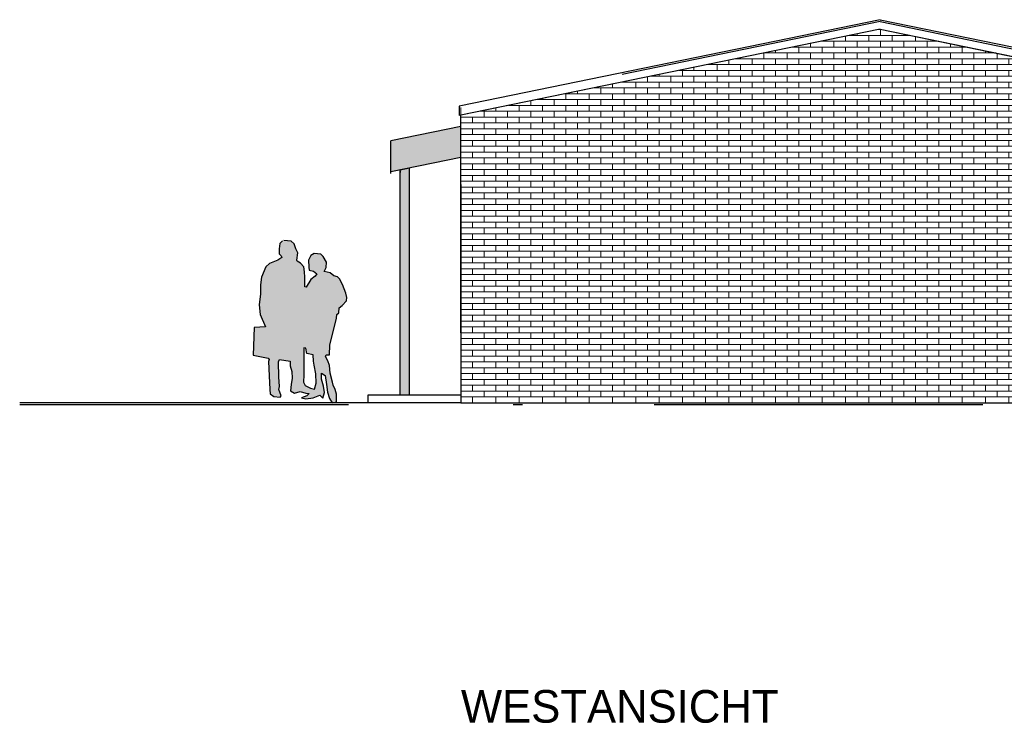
# Model space of a CAD drawing. Extents: x -73 to 183, y -4 to 85.
# Tile 94 of 98: x 162 to 172, y -3 to 5. Entities that reach past the tile are written whole.
import ezdxf

# ---------------------------------------------------------------- set-up
doc = ezdxf.new("R2010")
doc.units = 0
doc.header["$MEASUREMENT"] = 0
doc.linetypes.add('Strichlinie', pattern=[0.005644, 0.002822, -0.002822])
doc.linetypes.add('Strichpunktlinie', pattern=[0.006703, 0.003528, -0.001764, 0, -0.001411])
for name, color, linetype in [('West_Ansicht Schilderwerkstatt_7_A_1 Holz', 7, 'Continuous'), ('West_Ansicht Schilderwerkstatt_7_P_ZE_SYMBOL', 7, 'Continuous'), ('West_Ansicht Schilderwerkstatt_7_P_ZE_TEXT', 7, 'Continuous'), ('West_Ansicht Schilderwerkstatt_7_R_NT_DACH', 7, 'Continuous'), ('West_Ansicht Schilderwerkstatt_7_R_NT_FENSTER', 7, 'Continuous'), ('West_Ansicht Schilderwerkstatt_7_R_NT_STAHL', 7, 'Continuous'), ('West_Ansicht Schilderwerkstatt_7_R_TR_AUSSENWAND', 7, 'Continuous'), ('West_Ansicht Schilderwerkstatt_7_R_TR_BODEN', 7, 'Continuous'), ('West_Ansicht Schilderwerkstatt_7_R_TR_HIDDEN', 7, 'Continuous'), ('West_Ansicht Schilderwerkstatt_7_Schraffuren', 7, 'Continuous')]:
    doc.layers.add(name, color=color, linetype=linetype)
doc.styles.add('ERSTELLTER_STIL_3', font='txt')

msp = doc.modelspace()

# ---------------------------------------------------------------- hatches: boundary and pattern name
at = {"layer": 'West_Ansicht Schilderwerkstatt_7_P_ZE_SYMBOL', "linetype": 'Continuous', "lineweight": 13, "ltscale": 1000}
h = msp.add_hatch(color=7, dxfattribs=at)
h.paths.add_polyline_path([(164.684, 2.293), (164.671, 2.289), (164.644, 2.259), (164.635, 2.203), (164.636, 2.147), (164.658, 2.128), (164.665, 2.109), (164.62, 2.082), (164.531, 2.045), (164.491, 2.009), (164.445, 1.897), (164.437, 1.815), (164.434, 1.721), (164.421, 1.6), (164.432, 1.497), (164.49, 1.365), (164.367, 1.358), (164.357, 1.061), (164.518, 1.029), (164.529, 1.016), (164.523, 0.994), (164.53, 0.841), (164.535, 0.695), (164.539, 0.649), (164.578, 0.618), (164.647, 0.613), (164.658, 0.626), (164.632, 0.694), (164.639, 0.725), (164.632, 0.83), (164.63, 0.989), (164.638, 1.016), (164.752, 0.998), (164.755, 0.946), (164.772, 0.887), (164.775, 0.817), (164.764, 0.747), (164.756, 0.679), (164.801, 0.655), (164.86, 0.673), (164.922, 0.654), (164.958, 0.652), (164.933, 0.627), (164.874, 0.605), (164.92, 0.593), (164.999, 0.605), (165.072, 0.632), (165.104, 0.602), (165.122, 0.661), (165.11, 0.731), (165.091, 0.803), (165.09, 0.868), (165.128, 0.843), (165.145, 0.748), (165.155, 0.664), (165.177, 0.596), (165.205, 0.552), (165.25, 0.561), (165.249, 0.645), (165.235, 0.695), (165.214, 0.741), (165.207, 0.773), (165.184, 0.868), (165.174, 0.952), (165.156, 1), (165.131, 1.048), (165.139, 1.066), (165.177, 1.066), (165.178, 1.169), (165.25, 1.459), (165.255, 1.498), (165.274, 1.515), (165.28, 1.571), (165.312, 1.595), (165.357, 1.643), (165.362, 1.679), (165.351, 1.726), (165.315, 1.818), (165.284, 1.881), (165.262, 1.903), (165.223, 1.914), (165.182, 1.945), (165.12, 1.958), (165.13, 1.98), (165.14, 2.001), (165.144, 2.059), (165.108, 2.119), (165.084, 2.145), (165.011, 2.152), (164.977, 2.13), (164.951, 2.081), (164.953, 2.007), (164.956, 1.973), (165.004, 1.964), (165.038, 1.933), (165.022, 1.908), (164.977, 1.872), (164.925, 1.791), (164.911, 1.793), (164.911, 1.898), (164.908, 1.956), (164.899, 2.009), (164.863, 2.048), (164.828, 2.07), (164.825, 2.082), (164.835, 2.159), (164.816, 2.201), (164.796, 2.255), (164.764, 2.283)], flags=0)
h.paths.add_polyline_path([(165.029, 0.862), (165.032, 0.761), (165.015, 0.699), (164.972, 0.709), (164.913, 0.737), (164.895, 0.774), (164.9, 0.852), (164.902, 1.056), (164.899, 1.127), (164.899, 1.141), (164.921, 1.137), (164.931, 1.08), (165.002, 1.065), (165.003, 0.996), (165.011, 0.954)], flags=0)
at = {"layer": 'West_Ansicht Schilderwerkstatt_7_Schraffuren', "linetype": 'Continuous', "lineweight": 18, "ltscale": 1000}
h = msp.add_hatch(dxfattribs=at)
h.set_pattern_fill('MW_Verband__Läufer__DF_0007', color=9, style=0, pattern_type=2)
h.set_pattern_definition([(0, (208.20968, 0.551657), (0, 0.0625), []), (90, (208.20968, 0.55166), (-0.25, 0), [0.0625, -0.0625]), (90, (208.33468, 0.61416), (-0.25, 0), [0.0625, -0.0625])])
h.paths.add_polyline_path([(166.585, 3.635), (166.585, 1.302), (166.585, 0.552), (175.575, 0.552), (175.575, 1.302), (175.575, 3.635), (171.08, 4.556)], flags=0)
at = {"layer": 'West_Ansicht Schilderwerkstatt_7_Schraffuren', "linetype": 'Continuous', "lineweight": 13, "ltscale": 1000}
for points in [[(165.835, 3.026), (166.585, 3.18), (166.585, 3.515), (165.835, 3.361)], [(165.935, 3.047), (165.935, 0.632), (166.035, 0.632), (166.035, 3.067)]]:
    msp.add_hatch(color=7, dxfattribs=at).paths.add_polyline_path(points, flags=0)

# ---------------------------------------------------------------- linework, layer by layer
at = {"layer": 'West_Ansicht Schilderwerkstatt_7_A_1 Holz', "linetype": 'Continuous', "ltscale": 1000}
for p, q in [((166.585, 3.515), (165.835, 3.361)), ((165.835, 3.009), (165.835, 3.361)), ((166.585, 3.18), (165.835, 3.026)), ((165.935, 3.039), (165.935, 3.019))]:
    msp.add_line(p, q, dxfattribs=at)
at = {"layer": 'West_Ansicht Schilderwerkstatt_7_P_ZE_SYMBOL', "linetype": 'Continuous', "ltscale": 1000}
for p, q in [((164.644, 2.259), (164.635, 2.203)), ((164.671, 2.289), (164.644, 2.259)), ((164.764, 2.283), (164.684, 2.293)), ((164.796, 2.255), (164.764, 2.283)), ((164.816, 2.201), (164.796, 2.255)), ((164.635, 2.203), (164.636, 2.147)), ((164.636, 2.147), (164.658, 2.128)), ((164.658, 2.128), (164.665, 2.109)), ((164.835, 2.159), (164.816, 2.201)), ((164.825, 2.082), (164.835, 2.159)), ((164.977, 2.13), (164.951, 2.081)), ((165.011, 2.152), (164.977, 2.13)), ((165.084, 2.145), (165.011, 2.152)), ((165.108, 2.119), (165.084, 2.145)), ((165.144, 2.059), (165.108, 2.119)), ((164.491, 2.009), (164.445, 1.897)), ((164.531, 2.045), (164.491, 2.009)), ((164.62, 2.082), (164.531, 2.045)), ((164.665, 2.109), (164.62, 2.082)), ((164.828, 2.07), (164.825, 2.082)), ((164.863, 2.048), (164.828, 2.07)), ((164.899, 2.009), (164.863, 2.048)), ((164.908, 1.956), (164.899, 2.009)), ((164.951, 2.081), (164.953, 2.007)), ((164.953, 2.007), (164.956, 1.973)), ((165.14, 2.001), (165.144, 2.059)), ((164.911, 1.898), (164.908, 1.956)), ((164.956, 1.973), (165.004, 1.964)), ((165.022, 1.908), (164.977, 1.872)), ((165.004, 1.964), (165.038, 1.933)), ((165.038, 1.933), (165.022, 1.908)), ((165.12, 1.958), (165.13, 1.98)), ((165.182, 1.945), (165.12, 1.958)), ((165.13, 1.98), (165.14, 2.001)), ((165.223, 1.914), (165.182, 1.945)), ((165.262, 1.903), (165.223, 1.914)), ((165.284, 1.881), (165.262, 1.903)), ((164.437, 1.815), (164.434, 1.721)), ((164.445, 1.897), (164.437, 1.815)), ((164.911, 1.793), (164.911, 1.898)), ((164.977, 1.872), (164.925, 1.791)), ((165.315, 1.818), (165.284, 1.881)), ((165.351, 1.726), (165.315, 1.818)), ((164.434, 1.721), (164.421, 1.6)), ((164.925, 1.791), (164.911, 1.793)), ((165.362, 1.679), (165.351, 1.726)), ((164.421, 1.6), (164.432, 1.497)), ((165.28, 1.571), (165.312, 1.595)), ((165.312, 1.595), (165.357, 1.643)), ((165.357, 1.643), (165.362, 1.679)), ((164.432, 1.497), (164.49, 1.365)), ((165.25, 1.459), (165.255, 1.498)), ((165.255, 1.498), (165.274, 1.515)), ((165.274, 1.515), (165.28, 1.571)), ((165.178, 1.169), (165.25, 1.459)), ((164.367, 1.358), (164.357, 1.061)), ((164.49, 1.365), (164.367, 1.358)), ((165.177, 1.066), (165.178, 1.169)), ((164.357, 1.061), (164.518, 1.029)), ((164.899, 1.141), (164.899, 1.127)), ((164.921, 1.137), (164.899, 1.141)), ((164.899, 1.127), (164.902, 1.056)), ((164.931, 1.08), (164.921, 1.137)), ((165.002, 1.065), (164.931, 1.08)), ((165.003, 0.996), (165.002, 1.065)), ((165.131, 1.048), (165.139, 1.066)), ((165.139, 1.066), (165.177, 1.066)), ((164.518, 1.029), (164.529, 1.016)), ((164.529, 1.016), (164.523, 0.994)), ((164.523, 0.994), (164.53, 0.841)), ((164.63, 0.989), (164.638, 1.016)), ((164.632, 0.83), (164.63, 0.989)), ((164.638, 1.016), (164.752, 0.998)), ((164.752, 0.998), (164.755, 0.946)), ((164.902, 1.056), (164.9, 0.852)), ((165.011, 0.954), (165.003, 0.996)), ((165.029, 0.862), (165.011, 0.954)), ((165.156, 1), (165.131, 1.048)), ((165.174, 0.952), (165.156, 1)), ((165.184, 0.868), (165.174, 0.952)), ((164.755, 0.946), (164.772, 0.887)), ((164.772, 0.887), (164.775, 0.817)), ((164.9, 0.852), (164.895, 0.774)), ((165.032, 0.761), (165.029, 0.862)), ((165.091, 0.803), (165.09, 0.868)), ((165.09, 0.868), (165.128, 0.843)), ((165.207, 0.773), (165.184, 0.868)), ((164.53, 0.841), (164.535, 0.695)), ((164.639, 0.725), (164.632, 0.83)), ((164.764, 0.747), (164.756, 0.679)), ((164.775, 0.817), (164.764, 0.747)), ((164.895, 0.774), (164.913, 0.737)), ((165.015, 0.699), (165.032, 0.761)), ((165.11, 0.731), (165.091, 0.803)), ((165.128, 0.843), (165.145, 0.748)), ((165.145, 0.748), (165.155, 0.664)), ((165.214, 0.741), (165.207, 0.773)), ((165.235, 0.695), (165.214, 0.741)), ((164.535, 0.695), (164.539, 0.649)), ((164.539, 0.649), (164.578, 0.618)), ((164.632, 0.694), (164.639, 0.725)), ((164.658, 0.626), (164.632, 0.694)), ((164.756, 0.679), (164.801, 0.655)), ((164.801, 0.655), (164.86, 0.673)), ((164.86, 0.673), (164.922, 0.654)), ((164.913, 0.737), (164.972, 0.709)), ((164.922, 0.654), (164.958, 0.652)), ((164.958, 0.652), (164.933, 0.627)), ((164.972, 0.709), (165.015, 0.699)), ((165.104, 0.602), (165.122, 0.661)), ((165.122, 0.661), (165.11, 0.731)), ((165.155, 0.664), (165.177, 0.596)), ((165.249, 0.645), (165.235, 0.695)), ((165.25, 0.561), (165.249, 0.645)), ((164.578, 0.618), (164.647, 0.613)), ((164.647, 0.613), (164.658, 0.626)), ((164.933, 0.627), (164.874, 0.605)), ((164.874, 0.605), (164.92, 0.593)), ((164.92, 0.593), (164.999, 0.605)), ((164.999, 0.605), (165.072, 0.632)), ((165.072, 0.632), (165.104, 0.602)), ((165.177, 0.596), (165.205, 0.552)), ((165.205, 0.552), (165.25, 0.561))]:
    msp.add_line(p, q, dxfattribs=at)
at = {"layer": 'West_Ansicht Schilderwerkstatt_7_R_NT_DACH', "linetype": 'Continuous', "ltscale": 1000}
for p, q in [((166.035, 0.632), (166.035, 3.067)), ((165.935, 0.632), (165.935, 3.047))]:
    msp.add_line(p, q, dxfattribs=at)
at = {"layer": 'West_Ansicht Schilderwerkstatt_7_R_NT_FENSTER', "linetype": 'Continuous', "ltscale": 1000}
msp.add_line((166.585, 1.302), (166.585, 3.635), dxfattribs=at)
at = {"layer": 'West_Ansicht Schilderwerkstatt_7_R_NT_STAHL', "linetype": 'Continuous', "ltscale": 1000}
for p, q in [((171.08, 4.658), (166.565, 3.733)), ((171.08, 4.658), (175.595, 3.733)), ((171.08, 4.556), (166.565, 3.63)), ((171.08, 4.556), (175.595, 3.63)), ((166.565, 3.733), (166.565, 3.63))]:
    msp.add_line(p, q, dxfattribs=at)
at = {"layer": 'West_Ansicht Schilderwerkstatt_7_R_TR_AUSSENWAND', "color": 252, "linetype": 'Continuous', "lineweight": 18, "ltscale": 1000}
msp.add_line((166.585, 0.552), (166.585, 3.717), dxfattribs=at)
at = {"layer": 'West_Ansicht Schilderwerkstatt_7_R_TR_BODEN', "linetype": 'Continuous', "ltscale": 1000}
for p, q in [((166.585, 0.552), (161.853, 0.552)), ((166.585, 0.632), (165.585, 0.632)), ((165.585, 0.632), (165.585, 0.552))]:
    msp.add_line(p, q, dxfattribs=at)
at = {"layer": 'West_Ansicht Schilderwerkstatt_7_R_TR_BODEN', "linetype": 'Strichpunktlinie', "ltscale": 1000}
msp.add_line((161.853, 0.532), (182.973, 0.532), dxfattribs=at)
at = {"layer": 'West_Ansicht Schilderwerkstatt_7_R_TR_HIDDEN', "linetype": 'Strichlinie', "ltscale": 1000}
for q in [(166.585, 3.717), (175.575, 3.717)]:
    msp.add_line((171.08, 4.638), q, dxfattribs=at)
at = {"layer": 'West_Ansicht Schilderwerkstatt_7_R_TR_HIDDEN', "linetype": 'Continuous', "ltscale": 1000}
for p, q in [((166.585, 2.892), (166.585, 0.552)), ((166.585, 0.552), (175.575, 0.552))]:
    msp.add_line(p, q, dxfattribs=at)
at = {"layer": 'West_Ansicht Schilderwerkstatt_7_Schraffuren', "color": 255, "linetype": 'Continuous', "lineweight": 18, "ltscale": 1000}
for p, q in [((171.08, 4.556), (166.585, 3.635)), ((175.575, 3.635), (171.08, 4.556)), ((166.585, 3.635), (166.585, 1.302)), ((166.585, 3.515), (165.835, 3.361)), ((166.585, 3.18), (166.585, 3.515)), ((165.835, 3.361), (165.835, 3.026)), ((165.835, 3.026), (166.585, 3.18)), ((166.035, 3.067), (165.935, 3.047)), ((166.035, 0.632), (166.035, 3.067)), ((165.935, 3.047), (165.935, 0.632)), ((166.585, 1.302), (166.585, 0.552)), ((165.935, 0.632), (166.035, 0.632)), ((166.585, 0.552), (175.575, 0.552))]:
    msp.add_line(p, q, dxfattribs=at)

# ---------------------------------------------------------------- texts
at = {"layer": 'West_Ansicht Schilderwerkstatt_7_P_ZE_TEXT', "linetype": 'Continuous', "insert": (166.585, -2.528), "char_height": 0.35, "attachment_point": 1, "style": 'ERSTELLTER_STIL_3'}
msp.add_mtext('{WESTANSICHT }', dxfattribs=at)

doc.saveas('drawing.dxf')
